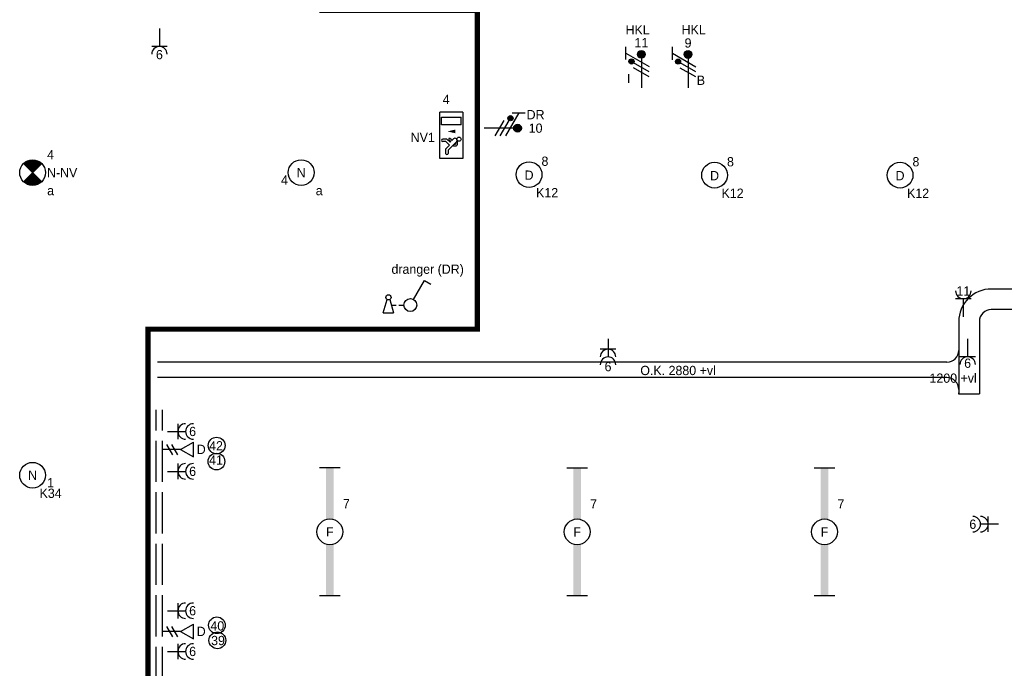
# Model space of a CAD drawing. Header units: millimetres. Extents: x -4918 to 66616, y -2793 to 36146.
# Tile 15 of 25: x 29032 to 38587, y 4210 to 10506. Entities that reach past the tile are written whole.
import ezdxf
from ezdxf.enums import TextEntityAlignment as Align

# ---------------------------------------------------------------- set-up
doc = ezdxf.new("R2010")
doc.units = ezdxf.units.MM
doc.header["$LTSCALE"] = 100
doc.linetypes.add('DIVIDE', pattern=[1.25, 0.5, -0.25, 0, -0.25, 0, -0.25])
doc.linetypes.add('E_GOOT3', pattern=[5, 4, -1])
for name, color, linetype in [('EL6131--', 3, 'Continuous'), ('EL6131--_WG', 3, 'Continuous'), ('EL6222--', 3, 'Continuous'), ('EL6311--', 3, 'Continuous'), ('EL6350--', 3, 'Continuous'), ('EL6441--', 3, 'Continuous'), ('EM6131--', 1, 'Continuous')]:
    doc.layers.add(name, color=color, linetype=linetype)
doc.styles.add('BURO-018', font='BUROFONT.shx', dxfattribs={"height": 90})

# ---------------------------------------------------------------- blocks, each defined once
blk = doc.blocks.new('*U96')
at = {"color": 0, "ltscale": 10}
for radius in [115, 315]:
    blk.add_arc((-215, 215, -2700), radius, 270, 0, dxfattribs=at)
at = {"layer": 'EM6131--', "color": 1, "style": 'BURO-018'}
blk.add_attdef('POSNR', text='', height=90, dxfattribs=at).set_placement((0, 0), align=Align.MIDDLE)
blk = doc.blocks.new('*U97')
at = {"color": 0, "ltscale": 10}
blk.add_line((0, -189.5, -2700), (0, 189.5, -2700), dxfattribs=at)
for centre, start, end in [((114.5, 189.5, -2700), 180, 270), ((114.5, -189.5, -2700), 90, 180)]:
    blk.add_arc(centre, 114.5, start, end, dxfattribs=at)
at = {"layer": 'EM6131--', "color": 1, "style": 'BURO-018'}
blk.add_attdef('POSNR', text='', height=90, dxfattribs=at).set_placement((0, 0), align=Align.MIDDLE)
blk = doc.blocks.new('*U98')
at = {"color": 0, "ltscale": 10}
for p, q in [((0, 75, -2700), (6774.1, 75, -2700)), ((0, -75, -2700), (6774.1, -75, -2700))]:
    blk.add_line(p, q, dxfattribs=at)
at = {"layer": 'EM6131--', "color": 1, "style": 'BURO-018'}
blk.add_attdef('POSNR', text='', height=90, dxfattribs=at).set_placement((0, 0), align=Align.MIDDLE)
blk = doc.blocks.new('*U99')
at = {"color": 0, "ltscale": 10}
for p, q in [((0, 100, -2700), (702.5, 100, -2700)), ((0, -100, -2700), (702.5, -100, -2700))]:
    blk.add_line(p, q, dxfattribs=at)
at = {"layer": 'EM6131--', "color": 1, "style": 'BURO-018'}
blk.add_attdef('POSNR', text='', height=90, dxfattribs=at).set_placement((0, 0), align=Align.MIDDLE)
blk = doc.blocks.new('*U100')
at = {"color": 0, "ltscale": 10}
for p, q in [((-10, 102.5, -2700), (0, 102.5, -2700)), ((0, -102.5, -2700), (0, 102.5, -2700)), ((-10, -102.5, -2700), (0, -102.5, -2700))]:
    blk.add_line(p, q, dxfattribs=at)
at = {"layer": 'EM6131--', "color": 1, "style": 'BURO-018'}
blk.add_attdef('POSNR', text='', height=90, dxfattribs=at).set_placement((0, 0), align=Align.MIDDLE)
blk = doc.blocks.new('*U101')
at = {"color": 0, "ltscale": 10}
for p, q in [((0, 100, -2700), (5055.8, 100, -2700)), ((0, -100, -2700), (5055.8, -100, -2700))]:
    blk.add_line(p, q, dxfattribs=at)
at = {"layer": 'EM6131--', "color": 1, "style": 'BURO-018'}
blk.add_attdef('POSNR', text='', height=90, dxfattribs=at).set_placement((0, 0), align=Align.MIDDLE)
blk = doc.blocks.new('1114A6')
at = {"color": 0, "linetype": 'Continuous'}
for p, q in [((-5.25, 0.75), (-4.51, 3.33)), ((-3.99, 3.33), (-3.25, 0.75)), ((-3.68, 2.25), (-2.75, 2.25)), ((-2.25, 2.25), (-1.25, 2.25)), ((-5.25, 0.75), (-3.25, 0.75))]:
    blk.add_line(p, q, dxfattribs=at)
blk.add_circle((-4.25, 3.75), 0.5, dxfattribs=at)
blk = doc.blocks.new('1114A1')
at = {"color": 0, "linetype": 'Continuous'}
for p, q in [((0.62, 3.33), (2.74, 7)), ((2.74, 7), (3.95, 6.3))]:
    blk.add_line(p, q, dxfattribs=at)
blk.add_circle((0, 2.25), 1.25, dxfattribs=at)
at = {"color": 0, "linetype": 'Continuous', "style": 'BURO-018'}
blk.add_attdef('SWITCHCODE', text='', height=1.8, dxfattribs=at).set_placement((3.36, 9), align=Align.MIDDLE)
at = {"color": 0, "linetype": 'Continuous', "style": 'BURO-018', "flags": 1}
blk.add_attdef('ARTICLECODE', text='', height=1.8, dxfattribs=at).set_placement((0, 0), align=Align.MIDDLE)
blk = doc.blocks.new('E00078')
at = {"color": 0, "linetype": 'Continuous'}
for p, q in [((-3, 6.48), (-3, 8.98)), ((-3, 7.73), (1.5, 5.13)), ((1.5, 4.13), (-1.5, 5.87)), ((0, 7.5), (0, 1)), ((1.5, 3.13), (-1.5, 4.87))]:
    blk.add_line(p, q, dxfattribs=at)
at = {"color": 0, "const_width": 0.75}
blk.add_lwpolyline([(-0.38, 7.5, 1), (0.38, 7.5, 1)], format="xyb", close=True, dxfattribs=at)
at = {"color": 0, "linetype": 'Continuous', "const_width": 0.5}
blk.add_lwpolyline([(-2.18, 6.12, 1), (-1.68, 6.12, 1)], format="xyb", close=True, dxfattribs=at)
at = {"color": 0, "linetype": 'Continuous'}
for centre, radius in [((0, 7.5), 0.75), ((-1.93, 6.12), 0.5)]:
    blk.add_circle(centre, radius, dxfattribs=at)
at = {"color": 0, "linetype": 'Continuous', "style": 'BURO-018'}
for tag, p in [('PANEL', (0, 14)), ('CIRCUIT', (0, 11)), ('SUBCIRCUIT', (4.5, 11))]:
    blk.add_attdef(tag, text='', height=1.8, dxfattribs=at).set_placement(p, align=Align.MIDDLE)
at = {"color": 0, "linetype": 'Continuous', "style": 'BURO-018', "flags": 1}
for tag, p in [('POWERCODE', (13, 11)), ('ARTICLECODE', (0, 0))]:
    blk.add_attdef(tag, text='', height=1.8, dxfattribs=at).set_placement(p, align=Align.MIDDLE)
blk = doc.blocks.new('*U145')
at = {"color": 0}
for p, q in [((-12.4, 2), (-12.4, -2)), ((12.4, 2), (12.4, -2))]:
    blk.add_line(p, q, dxfattribs=at)
at = {"color": 0, "linetype": 'Continuous'}
blk.add_circle((0, 0), 2.5, dxfattribs=at)
at = {"color": 0}
for points in [[(-2.5, 0.75), (-12.4, 0.75), (-2.5, -0.75), (-12.4, -0.75)], [(2.5, 0.75), (12.4, 0.75), (2.5, -0.75), (12.4, -0.75)]]:
    blk.add_solid(points, dxfattribs=at)
at = {"color": 0, "linetype": 'Continuous', "style": 'BURO-018'}
for tag, p in [('PANEL', (0, 8)), ('CIRCUIT', (0, 5)), ('SUBCIRCUIT', (4.5, 5)), ('LIGHTFIXTURECODE', (0, 0)), ('SWITCHCODE', (4.5, -3))]:
    blk.add_attdef(tag, text='', height=1.8, dxfattribs=at).set_placement(p, align=Align.MIDDLE)
blk = doc.blocks.new('1115B3')
at = {"color": 0, "linetype": 'Continuous'}
blk.add_circle((0, 3.5), 2.5, dxfattribs=at)
at = {"color": 0, "linetype": 'Continuous', "style": 'BURO-018'}
for tag, p in [('PANEL', (0, 11.5)), ('CIRCUIT', (0, 8.5)), ('SUBCIRCUIT', (4.5, 8.5)), ('LIGHTFIXTURECODE', (0, 3.5)), ('SWITCHCODE', (4.5, 2.5))]:
    blk.add_attdef(tag, text='', height=1.8, dxfattribs=at).set_placement(p, align=Align.MIDDLE)
blk = doc.blocks.new('E00018')
at = {"color": 0, "linetype": 'Continuous'}
for p, q in [((-1.77, -1.77), (1.77, 1.77)), ((1.77, -1.77), (-1.77, 1.77))]:
    blk.add_line(p, q, dxfattribs=at)
at = {"color": 0, "linetype": 'Continuous', "const_width": 2.5}
for points in [[(-0.88, 0.88, -0.198912), (0, 1.25, -0.198912), (0.88, 0.88, -1)], [(-0.88, -0.88, 0.198912), (0, -1.25, 0.198912), (0.88, -0.88, 1)]]:
    blk.add_lwpolyline(points, format="xyb", dxfattribs=at)
blk = doc.blocks.new('*U179')
at = {"color": 0, "linetype": 'Continuous'}
blk.add_circle((0, 0), 2.5, dxfattribs=at)
at = {"color": 0, "zscale": 50}
blk.add_blockref('E00018', (0, 0), dxfattribs=at)
at = {"color": 0, "linetype": 'Continuous', "style": 'BURO-018'}
for tag, p in [('PANEL', (0, 8)), ('CIRCUIT', (0, 5)), ('SUBCIRCUIT', (4.5, 5)), ('LIGHTFIXTURECODE', (0, 0)), ('SWITCHCODE', (4.5, -1))]:
    blk.add_attdef(tag, text='', height=1.8, dxfattribs=at).set_placement(p, align=Align.MIDDLE)
blk = doc.blocks.new('E00153')
at = {"color": 0, "linetype": 'Continuous'}
for p, q in [((-1.44, 7), (1.44, 7)), ((0, 4.5), (-1.44, 7)), ((0, 4.5), (1.44, 7)), ((-1, 4), (1, 2.85)), ((0, 4.5), (0, 1)), ((-1, 3), (1, 1.85))]:
    blk.add_line(p, q, dxfattribs=at)
at = {"color": 7, "style": 'BURO-018'}
for tag, p in [('COMMENT1', (-6, 12)), ('COMMENT2', (6, 12)), ('DATACOM1', (-6, 9)), ('DATACOM2', (6, 9))]:
    blk.add_attdef(tag, text='', height=1.8, dxfattribs=at).set_placement(p, align=Align.MIDDLE)
at = {"color": 0, "style": 'BURO-018'}
blk.add_attdef('TEXT1', text='', height=1.8, dxfattribs=at).set_placement((2.5, 6), align=Align.MIDDLE)
at = {"color": 0, "linetype": 'Continuous', "style": 'BURO-018', "flags": 1}
blk.add_attdef('ARTICLECODE', text='', height=1.8, dxfattribs=at).set_placement((0, 0), align=Align.MIDDLE)
blk = doc.blocks.new('111304')
at = {"color": 0, "linetype": 'Continuous'}
for p, q in [((-1.5, 4.5), (1.5, 4.5)), ((0, 1), (0, 4.5))]:
    blk.add_line(p, q, dxfattribs=at)
blk.add_arc((0, 6), 1.5, 180, 0, dxfattribs=at)
at = {"color": 0, "linetype": 'Continuous', "style": 'BURO-018'}
for tag, p in [('PANEL', (0, 11.5)), ('CIRCUIT', (0, 8.5)), ('SUBCIRCUIT', (4.5, 8.5))]:
    blk.add_attdef(tag, text='', height=1.8, dxfattribs=at).set_placement(p, align=Align.MIDDLE)
at = {"color": 0, "linetype": 'Continuous', "style": 'BURO-018', "flags": 1}
for tag, p in [('POWERCODE', (13, 8.5)), ('ARTICLECODE', (0, 0))]:
    blk.add_attdef(tag, text='', height=1.8, dxfattribs=at).set_placement(p, align=Align.MIDDLE)
blk = doc.blocks.new('111304A')
at = {"color": 0, "linetype": 'Continuous'}
for p, q in [((0, 1), (0, 4.5)), ((-1.5, 3), (1.5, 3))]:
    blk.add_line(p, q, dxfattribs=at)
for centre in [(0, 6), (0, 4.5)]:
    blk.add_arc(centre, 1.5, 180, 0, dxfattribs=at)
at = {"color": 0, "linetype": 'Continuous', "style": 'BURO-018'}
for tag, p in [('PANEL', (0, 11.5)), ('CIRCUIT', (0, 8.5)), ('SUBCIRCUIT', (4.5, 8.5))]:
    blk.add_attdef(tag, text='', height=1.8, dxfattribs=at).set_placement(p, align=Align.MIDDLE)
at = {"color": 0, "linetype": 'Continuous', "style": 'BURO-018', "flags": 1}
for tag, p in [('POWERCODE', (13, 8.5)), ('ARTICLECODE', (0, 0))]:
    blk.add_attdef(tag, text='', height=1.8, dxfattribs=at).set_placement(p, align=Align.MIDDLE)
blk = doc.blocks.new('1115C2J')
at = {"color": 0, "linetype": 'Continuous'}
for p, q in [((-4.5, 5.5), (4.5, 5.5)), ((-4.5, 1), (-4.5, 5.5)), ((-2.68, 4.35), (-3.52, 4.35)), ((-2.88, 3.87), (-3.52, 3.87)), ((-1.27, 2.26), (-2.88, 3.87)), ((-1.94, 3.61), (-2.68, 4.35)), ((-1.24, 4.31), (-1.94, 3.61)), ((-1.37, 3.5), (-0.76, 4.11)), ((-1.24, 4.31), (-1.24, 4.91)), ((-0.76, 4.11), (-0.76, 4.91)), ((2, 5.15), (3.5, 5.15)), ((2, 1.35), (2, 5.15)), ((3.5, 5.15), (3.5, 1.35)), ((4.5, 1), (4.5, 5.5)), ((-1.94, 2.93), (-2.04, 2.83)), ((-2.04, 2.83), (-2.04, 2.34)), ((-0.99, 2.14), (-1.84, 2.14)), ((-1.71, 2.7), (-1.72, 2.7)), ((-1.72, 2.7), (-1.72, 2.46)), ((-1.47, 2.46), (-1.72, 2.46)), ((-1.23, 3.35), (-1.37, 3.5)), ((-0.87, 3.71), (-1.23, 3.35)), ((-0.65, 3.49), (-1.01, 3.13)), ((-0.71, 2.83), (-1.01, 3.13)), ((4.5, 1), (-4.5, 1)), ((2, 1.35), (3.5, 1.35))]:
    blk.add_line(p, q, dxfattribs=at)
blk.add_lwpolyline([(0.75, 4, 0, 0.7, 0), (0.75, 2.5, 0.7, 0.7, 0)], format="xyseb", dxfattribs=at)
blk.add_circle((-0.76, 1.75), 0.4, dxfattribs=at)
for centre, radius, start, end in [((-3.52, 4.11), 0.24, 90, 270), ((-1, 4.91), 0.24, 0, 180), ((-1.84, 2.34), 0.2, 180, 270), ((-0.99, 2.54), 0.4, 225, 45), ((-0.76, 3.6), 0.16, 315, 135)]:
    blk.add_arc(centre, radius, start, end, dxfattribs=at)
at = {"color": 0, "linetype": 'Continuous', "style": 'BURO-018'}
for tag, p in [('PANEL', (0, 15.17)), ('CIRCUIT', (0, 12.17)), ('SUBCIRCUIT', (4.5, 12.17)), ('LIGHTFIXTURECODE', (0, 8))]:
    blk.add_attdef(tag, text='', height=1.8, dxfattribs=at).set_placement(p, align=Align.MIDDLE)
blk = doc.blocks.new('*U228')
at = {"color": 0}
for p, q in [((-12.4, 2), (-12.4, -2)), ((12.4, 2), (12.4, -2))]:
    blk.add_line(p, q, dxfattribs=at)
at = {"color": 0, "linetype": 'Continuous'}
blk.add_circle((0, 0), 2.5, dxfattribs=at)
at = {"color": 0}
for points in [[(-2.5, 0.75), (-12.4, 0.75), (-2.5, -0.75), (-12.4, -0.75)], [(2.5, 0.75), (12.4, 0.75), (2.5, -0.75), (12.4, -0.75)]]:
    blk.add_solid(points, dxfattribs=at)
at = {"color": 0, "linetype": 'Continuous', "style": 'BURO-018'}
for tag, p in [('PANEL', (0, 8)), ('CIRCUIT', (0, 5)), ('SUBCIRCUIT', (4.5, 5)), ('LIGHTFIXTURECODE', (0, 0)), ('SWITCHCODE', (4.5, -3))]:
    blk.add_attdef(tag, text='', height=1.8, dxfattribs=at).set_placement(p, align=Align.MIDDLE)
blk = doc.blocks.new('*U230')
at = {"color": 0}
for p, q in [((-12.4, 2), (-12.4, -2)), ((12.4, 2), (12.4, -2))]:
    blk.add_line(p, q, dxfattribs=at)
at = {"color": 0, "linetype": 'Continuous'}
blk.add_circle((0, 0), 2.5, dxfattribs=at)
at = {"color": 0}
for points in [[(-2.5, 0.75), (-12.4, 0.75), (-2.5, -0.75), (-12.4, -0.75)], [(2.5, 0.75), (12.4, 0.75), (2.5, -0.75), (12.4, -0.75)]]:
    blk.add_solid(points, dxfattribs=at)
at = {"color": 0, "linetype": 'Continuous', "style": 'BURO-018'}
for tag, p in [('PANEL', (0, 8)), ('CIRCUIT', (0, 5)), ('SUBCIRCUIT', (4.5, 5)), ('LIGHTFIXTURECODE', (0, 0)), ('SWITCHCODE', (4.5, -3))]:
    blk.add_attdef(tag, text='', height=1.8, dxfattribs=at).set_placement(p, align=Align.MIDDLE)

msp = doc.modelspace()

# ---------------------------------------------------------------- linework, layer by layer
at = {"layer": 'EL6131--_WG', "color": 3, "linetype": 'E_GOOT3'}
for p, q in [((30357.1, 2019), (30357.1, 6719)), ((30417.1, 2019), (30417.1, 6719))]:
    msp.add_line(p, q, dxfattribs=at)
at = {"layer": 'EL6311--', "color": 160, "linetype": 'DIVIDE', "lineweight": 100, "ltscale": 25, "const_width": 50}
msp.add_lwpolyline([(37300, 25987.6), (35848.7, 24536.4), (35848.7, 20509.1), (34640.3, 20509.1), (34640.3, 19418.2), (34345, 19418.2), (34345, 11994.5), (31963.2, 11994.5), (31963.2, 10597.1), (33473.4, 10597.1), (33473.4, 7501.8), (30277.2, 7501.8), (30277.2, 2084.2), (30197.1, 1909.8), (30197.1, -1005.1), (31441.5, -2249.5)], dxfattribs=at)
at = {"layer": 'EL6441--', "color": 7}
for centre in [(30943.2, 6372.1), (30941.3, 6216.5), (30946, 4627.2), (30950.3, 4481)]:
    msp.add_circle(centre, 81.3, dxfattribs=at)

# ---------------------------------------------------------------- block references
at = {"layer": 'EL6131--', "color": 7}
for name, p, rotation in [('*U96', (38244.9, 7791.6, 2700), 180), ('*U101', (43515.8, 7791.6, 2700), 180), ('*U99', (38244.9, 7576.6, 2700), 270), ('*U97', (38144.9, 7106.2, 2700), 180), ('*U98', (37142.7, 7106.2, 2700), 180), ('*U98', (38029.9, 7106.2, 2700), 180), ('*U100', (38244.9, 6874.2, 2700), 270)]:
    msp.add_blockref(name, p, dxfattribs=dict(at, rotation=rotation))
at = {"layer": 'EL6222--', "linetype": 'Continuous'}
ref = msp.add_blockref('111304', (30387.9, 10471), dxfattribs=dict(at, xscale=50, yscale=50, zscale=50, rotation=180))
ref.add_attrib('CIRCUIT', '6', dxfattribs={"layer": '0', "color": 1, "linetype": 'Continuous', "height": 90, "style": 'BURO-018'}).set_placement((30387.9, 10167.1), align=Align.MIDDLE)
at = {"layer": 'EL6222--', "color": 200, "linetype": 'Continuous'}
ref = msp.add_blockref('E00078', (35064.9, 9794.8), dxfattribs=dict(at, xscale=49.99999999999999, yscale=49.99999999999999, zscale=49.99999999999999, rotation=0.0001667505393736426))
ref.add_attrib('CIRCUIT', '11', dxfattribs={"layer": '0', "color": 1, "linetype": 'Continuous', "height": 90, "style": 'BURO-018'}).set_placement((35064.9, 10282.6), align=Align.MIDDLE)
ref.add_attrib('PANEL', 'HKL', dxfattribs={"layer": '0', "color": 1, "linetype": 'Continuous', "height": 90, "style": 'BURO-018'}).set_placement((35028.4, 10407.6), align=Align.MIDDLE)
ref.add_attrib('POWERCODE', 'I', dxfattribs={"layer": '0', "color": 1, "linetype": 'Continuous', "height": 90, "style": 'BURO-018'}).set_placement((34941.7, 9935.2), align=Align.MIDDLE)
ref = msp.add_blockref('E00078', (35517.5, 9793.3), dxfattribs=dict(at, xscale=50, yscale=50, zscale=50))
ref.add_attrib('CIRCUIT', '9', dxfattribs={"layer": '0', "color": 1, "linetype": 'Continuous', "height": 90, "style": 'BURO-018'}).set_placement((35517.5, 10280.1), align=Align.MIDDLE)
ref.add_attrib('PANEL', 'HKL', dxfattribs={"layer": '0', "color": 1, "linetype": 'Continuous', "height": 90, "style": 'BURO-018'}).set_placement((35572.3, 10410.2), align=Align.MIDDLE)
ref.add_attrib('POWERCODE', 'B', dxfattribs={"layer": '0', "color": 1, "linetype": 'Continuous', "height": 90, "style": 'BURO-018'}).set_placement((35642.8, 9918.1), align=Align.MIDDLE)
at = {"layer": 'EL6222--', "color": 5, "linetype": 'Continuous'}
ref = msp.add_blockref('E00078', (33488.3, 9453), dxfattribs=dict(at, xscale=50, yscale=50, zscale=50, rotation=270))
ref.add_attrib('CIRCUIT', '10', dxfattribs={"layer": '0', "color": 1, "linetype": 'Continuous', "height": 90, "style": 'BURO-018'}).set_placement((34038.3, 9453), align=Align.MIDDLE)
ref.add_attrib('POWERCODE', 'DR', dxfattribs={"layer": '0', "color": 1, "linetype": 'Continuous', "height": 90, "style": 'BURO-018'}).set_placement((34038.3, 9584.3), align=Align.MIDDLE)
ref = msp.add_blockref('111304', (38189.3, 7573, 1300), dxfattribs=dict(at, xscale=50, yscale=50, zscale=50))
ref.add_attrib('CIRCUIT', '11', dxfattribs={"layer": '0', "color": 1, "linetype": 'Continuous', "height": 90, "style": 'BURO-018'}).set_placement((38189.3, 7873, 1300), align=Align.MIDDLE)
ref = msp.add_blockref('111304A', (34741.4, 7456.7), dxfattribs=dict(at, xscale=50, yscale=50, zscale=50, rotation=180))
ref.add_attrib('CIRCUIT', '6', dxfattribs={"layer": '0', "color": 1, "linetype": 'Continuous', "height": 90, "style": 'BURO-018'}).set_placement((34741.4, 7138.6), align=Align.MIDDLE)
ref = msp.add_blockref('111304', (38230.8, 7459), dxfattribs=dict(at, xscale=50, yscale=50, zscale=50, rotation=180))
ref.add_attrib('CIRCUIT', '6', dxfattribs={"layer": '0', "color": 1, "linetype": 'Continuous', "height": 90, "style": 'BURO-018'}).set_placement((38230.8, 7171.5), align=Align.MIDDLE)
ref = msp.add_blockref('111304A', (30417.1, 6509), dxfattribs=dict(at, xscale=50, yscale=50, zscale=50, rotation=270))
ref.add_attrib('CIRCUIT', '6', dxfattribs={"layer": '0', "color": 1, "linetype": 'Continuous', "height": 90, "style": 'BURO-018'}).set_placement((30710.1, 6509), align=Align.MIDDLE)
ref = msp.add_blockref('111304A', (30417.1, 6121.7), dxfattribs=dict(at, xscale=50, yscale=50, zscale=50, rotation=270))
ref.add_attrib('CIRCUIT', '6', dxfattribs={"layer": '0', "color": 1, "linetype": 'Continuous', "height": 90, "style": 'BURO-018'}).set_placement((30710.1, 6121.7), align=Align.MIDDLE)
ref = msp.add_blockref('111304A', (38580.8, 5608.7), dxfattribs=dict(at, xscale=50.00000000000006, yscale=50.00000000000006, zscale=50.00000000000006, rotation=90.00000000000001))
ref.add_attrib('CIRCUIT', '6', dxfattribs={"layer": '0', "color": 1, "linetype": 'Continuous', "height": 90, "style": 'BURO-018'}).set_placement((38280.8, 5608.7), align=Align.MIDDLE)
ref = msp.add_blockref('111304A', (30417.1, 4768.5), dxfattribs=dict(at, xscale=50, yscale=50, zscale=50, rotation=270))
ref.add_attrib('CIRCUIT', '6', dxfattribs={"layer": '0', "color": 1, "linetype": 'Continuous', "height": 90, "style": 'BURO-018'}).set_placement((30710.1, 4768.5), align=Align.MIDDLE)
ref = msp.add_blockref('111304A', (30417.1, 4373.4), dxfattribs=dict(at, xscale=50, yscale=50, zscale=50, rotation=270))
ref.add_attrib('CIRCUIT', '6', dxfattribs={"layer": '0', "color": 1, "linetype": 'Continuous', "height": 90, "style": 'BURO-018'}).set_placement((30710.1, 4373.4), align=Align.MIDDLE)
at = {"layer": 'EL6311--', "color": 5, "linetype": 'Continuous'}
ref = msp.add_blockref('1115B3', (33975, 8827.1), dxfattribs=dict(at, xscale=50, yscale=50, zscale=50))
ref.add_attrib('CIRCUIT', '8', dxfattribs={"layer": '0', "color": 1, "linetype": 'Continuous', "height": 90, "style": 'BURO-018'}).set_placement((34129, 9132.2), align=Align.MIDDLE)
ref.add_attrib('LIGHTFIXTURECODE', 'D', dxfattribs={"layer": '0', "color": 1, "linetype": 'Continuous', "height": 90, "style": 'BURO-018'}).set_placement((33975, 8997.1), align=Align.MIDDLE)
ref.add_attrib('SWITCHCODE', 'K12', dxfattribs={"layer": '0', "color": 1, "linetype": 'Continuous', "height": 90, "style": 'BURO-018'}).set_placement((34150, 8827.1), align=Align.MIDDLE)
ref = msp.add_blockref('1115B3', (35775, 8822.1), dxfattribs=dict(at, xscale=50, yscale=50, zscale=50))
ref.add_attrib('CIRCUIT', '8', dxfattribs={"layer": '0', "color": 1, "linetype": 'Continuous', "height": 90, "style": 'BURO-018'}).set_placement((35929, 9127.2), align=Align.MIDDLE)
ref.add_attrib('LIGHTFIXTURECODE', 'D', dxfattribs={"layer": '0', "color": 1, "linetype": 'Continuous', "height": 90, "style": 'BURO-018'}).set_placement((35775, 8992.1), align=Align.MIDDLE)
ref.add_attrib('SWITCHCODE', 'K12', dxfattribs={"layer": '0', "color": 1, "linetype": 'Continuous', "height": 90, "style": 'BURO-018'}).set_placement((35950, 8822.1), align=Align.MIDDLE)
ref = msp.add_blockref('1115B3', (37575, 8822.1), dxfattribs=dict(at, xscale=50, yscale=50, zscale=50))
ref.add_attrib('CIRCUIT', '8', dxfattribs={"layer": '0', "color": 1, "linetype": 'Continuous', "height": 90, "style": 'BURO-018'}).set_placement((37729, 9127.2), align=Align.MIDDLE)
ref.add_attrib('LIGHTFIXTURECODE', 'D', dxfattribs={"layer": '0', "color": 1, "linetype": 'Continuous', "height": 90, "style": 'BURO-018'}).set_placement((37575, 8992.1), align=Align.MIDDLE)
ref.add_attrib('SWITCHCODE', 'K12', dxfattribs={"layer": '0', "color": 1, "linetype": 'Continuous', "height": 90, "style": 'BURO-018'}).set_placement((37750, 8822.1), align=Align.MIDDLE)
at = {"layer": 'EL6311--', "linetype": 'Continuous'}
ref = msp.add_blockref('1115B3', (31763.3, 8846.5), dxfattribs=dict(at, xscale=50, yscale=50, zscale=50))
ref.add_attrib('CIRCUIT', '4', dxfattribs={"layer": '0', "color": 1, "linetype": 'Continuous', "height": 90, "style": 'BURO-018'}).set_placement((31601.2, 8949.2), align=Align.MIDDLE)
ref.add_attrib('LIGHTFIXTURECODE', 'N', dxfattribs={"layer": '0', "color": 1, "linetype": 'Continuous', "height": 90, "style": 'BURO-018'}).set_placement((31763.3, 9021.5), align=Align.MIDDLE)
ref.add_attrib('SWITCHCODE', 'a', dxfattribs={"layer": '0', "color": 1, "linetype": 'Continuous', "height": 90, "style": 'BURO-018'}).set_placement((31938.3, 8846.5), align=Align.MIDDLE)
at = {"layer": 'EL6311--', "color": 5, "linetype": 'Continuous'}
ref = msp.add_blockref('1114A1', (32823.1, 7623), dxfattribs=dict(at, xscale=50, yscale=50, zscale=50))
ref.add_attrib('SWITCHCODE', 'dranger (DR)', dxfattribs={"layer": '0', "color": 1, "linetype": 'Continuous', "height": 90, "style": 'BURO-018'}).set_placement((32990.9, 8073), align=Align.MIDDLE)
at = {"layer": 'EL6311--', "color": 5, "xscale": 50, "yscale": 50, "zscale": 50}
msp.add_blockref('1114A6', (32823.1, 7623), dxfattribs=at)
at = {"layer": 'EL6311--', "linetype": 'Continuous'}
ref = msp.add_blockref('1115B3', (29157.1, 5909), dxfattribs=dict(at, xscale=50, yscale=50, zscale=50))
ref.add_attrib('CIRCUIT', '1', dxfattribs={"layer": '0', "color": 1, "linetype": 'Continuous', "height": 90, "style": 'BURO-018'}).set_placement((29332.1, 6011.7), align=Align.MIDDLE)
ref.add_attrib('LIGHTFIXTURECODE', 'N', dxfattribs={"layer": '0', "color": 1, "linetype": 'Continuous', "height": 90, "style": 'BURO-018'}).set_placement((29157.1, 6084), align=Align.MIDDLE)
ref.add_attrib('SWITCHCODE', 'K34', dxfattribs={"layer": '0', "color": 1, "linetype": 'Continuous', "height": 90, "style": 'BURO-018'}).set_placement((29332.1, 5909), align=Align.MIDDLE)
at = {"layer": 'EL6311--', "color": 5, "linetype": 'Continuous'}
ref = msp.add_blockref('*U230', (32041.6, 5534.4), dxfattribs=dict(at, xscale=50, yscale=50, zscale=50, rotation=270))
ref.add_attrib('CIRCUIT', '7', dxfattribs={"layer": '0', "color": 1, "linetype": 'Continuous', "height": 90, "style": 'BURO-018'}).set_placement((32201.6, 5806.9), align=Align.MIDDLE)
ref.add_attrib('LIGHTFIXTURECODE', 'F', dxfattribs={"layer": '0', "color": 1, "linetype": 'Continuous', "height": 90, "style": 'BURO-018'}).set_placement((32041.6, 5534.4), align=Align.MIDDLE)
ref = msp.add_blockref('*U228', (34441.6, 5534), dxfattribs=dict(at, xscale=50, yscale=50, zscale=50, rotation=270))
ref.add_attrib('CIRCUIT', '7', dxfattribs={"layer": '0', "color": 1, "linetype": 'Continuous', "height": 90, "style": 'BURO-018'}).set_placement((34601.6, 5806.5), align=Align.MIDDLE)
ref.add_attrib('LIGHTFIXTURECODE', 'F', dxfattribs={"layer": '0', "color": 1, "linetype": 'Continuous', "height": 90, "style": 'BURO-018'}).set_placement((34441.6, 5534), align=Align.MIDDLE)
ref = msp.add_blockref('*U145', (36841.6, 5534), dxfattribs=dict(at, xscale=50, yscale=50, zscale=50, rotation=270))
ref.add_attrib('CIRCUIT', '7', dxfattribs={"layer": '0', "color": 1, "linetype": 'Continuous', "height": 90, "style": 'BURO-018'}).set_placement((37001.6, 5806.5), align=Align.MIDDLE)
ref.add_attrib('LIGHTFIXTURECODE', 'F', dxfattribs={"layer": '0', "color": 1, "linetype": 'Continuous', "height": 90, "style": 'BURO-018'}).set_placement((36841.6, 5534), align=Align.MIDDLE)
at = {"layer": 'EL6350--', "linetype": 'Continuous'}
ref = msp.add_blockref('1115C2J', (33383, 9384.1), dxfattribs=dict(at, xscale=50.00000000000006, yscale=50.00000000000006, zscale=50.00000000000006, rotation=90.00000000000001))
ref.add_attrib('CIRCUIT', '4', dxfattribs={"layer": '0', "color": 1, "linetype": 'Continuous', "height": 90, "style": 'BURO-018'}).set_placement((33170.2, 9732.2), align=Align.MIDDLE)
ref.add_attrib('LIGHTFIXTURECODE', 'NV1', dxfattribs={"layer": '0', "color": 1, "linetype": 'Continuous', "height": 90, "style": 'BURO-018'}).set_placement((32943.3, 9363.3), align=Align.MIDDLE)
ref = msp.add_blockref('*U179', (29157.1, 9021.5), dxfattribs=dict(at, xscale=50, yscale=50, zscale=50))
ref.add_attrib('CIRCUIT', '4', dxfattribs={"layer": '0', "color": 1, "linetype": 'Continuous', "height": 90, "style": 'BURO-018'}).set_placement((29332.1, 9196.5), align=Align.MIDDLE)
ref.add_attrib('LIGHTFIXTURECODE', 'N-NV', dxfattribs={"layer": '0', "color": 1, "linetype": 'Continuous', "height": 90, "style": 'BURO-018'}).set_placement((29444.1, 9021.5), align=Align.MIDDLE)
ref.add_attrib('SWITCHCODE', 'a', dxfattribs={"layer": '0', "color": 1, "linetype": 'Continuous', "height": 90, "style": 'BURO-018'}).set_placement((29332.1, 8846.5), align=Align.MIDDLE)
at = {"layer": 'EL6441--', "color": 7, "linetype": 'Continuous'}
ref = msp.add_blockref('E00153', (30367.1, 6333.3), dxfattribs=dict(at, xscale=-50, yscale=50, zscale=50, rotation=270))
ref.add_attrib('COMMENT1', '41', dxfattribs={"layer": '0', "color": 1, "linetype": 'Continuous', "height": 90, "style": 'BURO-018'}).set_placement((30937.4, 6231.7), align=Align.MIDDLE)
ref.add_attrib('COMMENT2', '42', dxfattribs={"layer": '0', "color": 1, "linetype": 'Continuous', "height": 90, "style": 'BURO-018'}).set_placement((30937.4, 6369.9), align=Align.MIDDLE)
ref.add_attrib('TEXT1', 'D', dxfattribs={"layer": '0', "color": 1, "linetype": 'Continuous', "height": 90, "style": 'BURO-018'}).set_placement((30793.4, 6335.2), align=Align.MIDDLE)
ref = msp.add_blockref('E00153', (30367.1, 4566.2), dxfattribs=dict(at, xscale=-50, yscale=50, zscale=50, rotation=270))
ref.add_attrib('COMMENT1', '39', dxfattribs={"layer": '0', "color": 1, "linetype": 'Continuous', "height": 90, "style": 'BURO-018'}).set_placement((30956.6, 4479.4), align=Align.MIDDLE)
ref.add_attrib('COMMENT2', '40', dxfattribs={"layer": '0', "color": 1, "linetype": 'Continuous', "height": 90, "style": 'BURO-018'}).set_placement((30949.7, 4621.4), align=Align.MIDDLE)
ref.add_attrib('TEXT1', 'D', dxfattribs={"layer": '0', "color": 1, "linetype": 'Continuous', "height": 90, "style": 'BURO-018'}).set_placement((30793.4, 4568.1), align=Align.MIDDLE)

# ---------------------------------------------------------------- texts
at = {"layer": 'EL6131--', "color": 7, "style": 'BURO-018'}
msp.add_text('O.K. 2880 +vl', height=90, dxfattribs=at).set_placement((35054.5, 7055.9, 2870))
at = {"layer": 'EL6222--', "color": 242, "style": 'BURO-018'}
msp.add_text('1200 +vl', height=90, dxfattribs=at).set_placement((37860.9, 6981.4))

doc.saveas('drawing.dxf')
